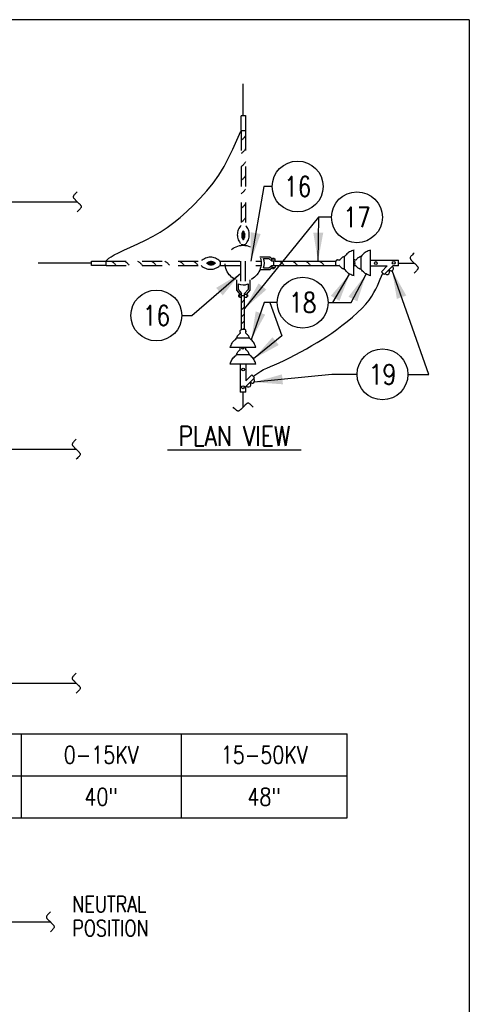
# Model space of a CAD drawing. Extents: x 0 to 7.1, y 0 to 9.85.
# Tile 6 of 6: x 4.29 to 7.1, y 3.69 to 9.85. Entities that reach past the tile are written whole.
import ezdxf
from ezdxf.enums import TextEntityAlignment as Align

# ---------------------------------------------------------------- set-up
doc = ezdxf.new("R2010")
doc.units = 0
doc.header["$MEASUREMENT"] = 0
doc.linetypes.add('HIDDEN2', pattern=[0.1875, 0.125, -0.0625])
doc.layers.get('0').update_dxf_attribs({"color": 2, "linetype": 'CONTINUOUS'})
doc.layers.add('E-DETL', color=2, linetype='CONTINUOUS')
doc.layers.add('E-DETL-TEXT', color=3, linetype='CONTINUOUS')
doc.styles.add('ROMANS', font='ROMANS.SHX', dxfattribs={"width": 0.8})
doc.styles.get("Standard").update_dxf_attribs({"font": 'ROMANS.SHX', "width": 0.8, "height": 0.125})

# ---------------------------------------------------------------- blocks, each defined once
blk = doc.blocks.new('BREAK')
blk.add_lwpolyline([(0, 0.0625), (-0.0055, 0.057), (-0.0103, 0.0521), (-0.0144, 0.0479), (-0.0177, 0.0441), (-0.0205, 0.0408), (-0.0225, 0.0378), (-0.0239, 0.0351), (-0.0247, 0.0326), (-0.0249, 0.0302), (-0.0246, 0.0279), (-0.0238, 0.0257), (-0.0226, 0.0236), (-0.0211, 0.0216), (-0.0194, 0.0196), (-0.0176, 0.0176), (-0.0156, 0.0156), (-0.0137, 0.0137), (-0.0117, 0.0117), (-0.0098, 0.0098), (-0.0078, 0.0078), (-0.0059, 0.0059), (-0.0039, 0.0039), (-0.002, 0.002), (0, 0), (0.002, -0.002), (0.0039, -0.0039), (0.0059, -0.0059), (0.0078, -0.0078), (0.0098, -0.0098), (0.0117, -0.0117), (0.0137, -0.0137), (0.0156, -0.0156), (0.0176, -0.0176), (0.0194, -0.0196), (0.0211, -0.0216), (0.0226, -0.0236), (0.0238, -0.0257), (0.0246, -0.0279), (0.0249, -0.0302), (0.0247, -0.0326), (0.0239, -0.0351), (0.0225, -0.0378), (0.0205, -0.0408), (0.0177, -0.0441), (0.0144, -0.0479), (0.0103, -0.0521), (0.0055, -0.057), (0, -0.0625)])

msp = doc.modelspace()

# ---------------------------------------------------------------- linework, layer by layer
at = {"layer": 'E-DETL'}
for p, q in [((7.1036, 9.8484), (0, 9.8484)), ((7.1036, 9.8484), (7.1036, 0)), ((5.6911, 9.2481), (5.6911, 9.4473)), ((5.6508, 9.0953), (5.6749, 9.1518)), ((5.626, 9.0391), (5.6508, 9.0953)), ((5.5994, 8.9838), (5.626, 9.0391)), ((5.5383, 8.8768), (5.5705, 8.9295)), ((5.5705, 8.9295), (5.5994, 8.9838)), ((5.5023, 8.826), (5.5383, 8.8768)), ((5.4632, 8.7774), (5.5023, 8.826)), ((5.4221, 8.7314), (5.4632, 8.7774)), ((4.173, 8.7096), (4.6528, 8.7096)), ((5.3381, 8.6485), (5.3801, 8.6883)), ((5.3801, 8.6883), (5.4221, 8.7314)), ((5.297, 8.6121), (5.3381, 8.6485)), ((5.2147, 8.5486), (5.2561, 8.579)), ((5.2561, 8.579), (5.297, 8.6121)), ((5.1272, 8.4944), (5.172, 8.5206)), ((5.172, 8.5206), (5.2147, 8.5486)), ((4.9866, 8.4257), (5.0323, 8.4467)), ((5.0323, 8.4467), (5.08, 8.4697)), ((5.08, 8.4697), (5.1272, 8.4944)), ((4.865, 8.3658), (4.8841, 8.3772)), ((4.8841, 8.3772), (4.9104, 8.3908)), ((4.9104, 8.3908), (4.9451, 8.407)), ((4.9451, 8.407), (4.9866, 8.4257)), ((4.7412, 8.3252), (4.4078, 8.3252)), ((4.8335, 8.3396), (4.8416, 8.3476)), ((4.8416, 8.3476), (4.8515, 8.3562)), ((4.8515, 8.3562), (4.865, 8.3658)), ((6.6609, 8.3266), (6.7589, 8.3266)), ((6.5553, 8.2438), (6.5627, 8.2628)), ((6.5299, 8.1849), (6.5392, 8.205)), ((6.5392, 8.205), (6.5475, 8.2246)), ((6.5475, 8.2246), (6.5553, 8.2438)), ((6.4935, 8.1192), (6.5075, 8.1421)), ((6.5075, 8.1421), (6.5195, 8.1639)), ((6.5195, 8.1639), (6.5299, 8.1849)), ((6.4331, 8.044), (6.4569, 8.0702)), ((6.4569, 8.0702), (6.4768, 8.0952)), ((6.4768, 8.0952), (6.4935, 8.1192)), ((6.3741, 7.989), (6.4052, 8.0167)), ((6.4052, 8.0167), (6.4331, 8.044)), ((6.3076, 7.935), (6.3412, 7.9615)), ((6.3412, 7.9615), (6.3741, 7.989)), ((6.2131, 7.8673), (6.2434, 7.8879)), ((6.2434, 7.8879), (6.2747, 7.9103)), ((6.2747, 7.9103), (6.3076, 7.935)), ((6.1203, 7.8101), (6.1524, 7.829)), ((6.1524, 7.829), (6.1831, 7.8479)), ((6.1831, 7.8479), (6.2131, 7.8673)), ((6.0147, 7.7517), (6.0506, 7.7709)), ((6.0506, 7.7709), (6.0861, 7.7906)), ((6.0861, 7.7906), (6.1203, 7.8101)), ((5.8862, 7.6902), (5.9146, 7.7027)), ((5.9146, 7.7027), (5.9458, 7.7171)), ((5.9458, 7.7171), (5.9794, 7.7336)), ((5.9794, 7.7336), (6.0147, 7.7517)), ((5.7748, 7.6342), (5.7872, 7.6426)), ((5.7872, 7.6426), (5.8014, 7.6512)), ((5.8014, 7.6512), (5.8181, 7.66)), ((5.8181, 7.66), (5.8379, 7.6693)), ((5.8379, 7.6693), (5.8606, 7.6792)), ((5.8606, 7.6792), (5.8862, 7.6902)), ((5.7532, 7.6177), (5.7637, 7.6259)), ((5.7637, 7.6259), (5.7748, 7.6342)), ((5.6898, 7.4252), (5.6898, 7.5193)), ((4.1668, 7.1615), (4.6466, 7.1615)), ((4.1668, 5.699), (4.6466, 5.699)), ((2.9076, 5.383), (6.3408, 5.383)), ((4.303, 5.383), (4.303, 4.8576)), ((5.303, 5.383), (5.303, 4.8576)), ((6.3408, 4.8576), (6.3408, 5.383)), ((2.9076, 5.1185), (6.3408, 5.1185)), ((2.9076, 4.8576), (6.3408, 4.8576)), ((3.3984, 4.2057), (4.485, 4.2057))]:
    msp.add_line(p, q, dxfattribs=at)
at = {"layer": 'E-DETL', "linetype": 'HIDDEN2'}
for p, q in [((5.677, 9.1557), (5.677, 9.2481)), ((5.7051, 9.2481), (5.677, 9.2481)), ((5.7051, 9.2483), (5.7051, 9.1557)), ((5.677, 9.1557), (5.677, 8.562)), ((5.677, 9.1557), (5.7051, 9.1557)), ((5.6978, 9.1136), (5.6954, 9.1105)), ((5.7, 9.1169), (5.6978, 9.1136)), ((5.7021, 9.1202), (5.7, 9.1169)), ((5.7041, 9.1236), (5.7021, 9.1202)), ((5.7051, 9.1558), (5.7051, 8.562)), ((5.6814, 9.097), (5.6783, 9.0945)), ((5.6844, 9.0995), (5.6814, 9.097)), ((5.6874, 9.102), (5.6844, 9.0995)), ((5.6903, 9.1047), (5.6874, 9.102)), ((5.693, 9.1075), (5.6903, 9.1047)), ((5.6954, 9.1105), (5.693, 9.1075)), ((5.6814, 9.0144), (5.6783, 9.012)), ((5.6844, 9.0169), (5.6814, 9.0144)), ((5.6874, 9.0195), (5.6844, 9.0169)), ((5.6903, 9.0221), (5.6874, 9.0195)), ((5.693, 9.025), (5.6903, 9.0221)), ((5.6954, 9.028), (5.693, 9.025)), ((5.6978, 9.0311), (5.6954, 9.028)), ((5.7, 9.0343), (5.6978, 9.0311)), ((5.7021, 9.0377), (5.7, 9.0343)), ((5.7041, 9.041), (5.7021, 9.0377)), ((5.6814, 8.9324), (5.6783, 8.93)), ((5.6844, 8.9349), (5.6814, 8.9324)), ((5.6874, 8.9375), (5.6844, 8.9349)), ((5.6903, 8.9401), (5.6874, 8.9375)), ((5.693, 8.943), (5.6903, 8.9401)), ((5.6954, 8.9459), (5.693, 8.943)), ((5.6978, 8.9491), (5.6954, 8.9459)), ((5.7, 8.9523), (5.6978, 8.9491)), ((5.7021, 8.9556), (5.7, 8.9523)), ((5.7041, 8.959), (5.7021, 8.9556)), ((5.7021, 8.8698), (5.7, 8.8665)), ((5.7041, 8.8732), (5.7021, 8.8698)), ((5.6814, 8.8466), (5.6783, 8.8441)), ((5.6844, 8.8491), (5.6814, 8.8466)), ((5.6874, 8.8517), (5.6844, 8.8491)), ((5.6903, 8.8543), (5.6874, 8.8517)), ((5.693, 8.8571), (5.6903, 8.8543)), ((5.6954, 8.8601), (5.693, 8.8571)), ((5.6978, 8.8633), (5.6954, 8.8601)), ((5.7, 8.8665), (5.6978, 8.8633)), ((5.6814, 8.7626), (5.6783, 8.7601)), ((5.6844, 8.765), (5.6814, 8.7626)), ((5.6874, 8.7676), (5.6844, 8.765)), ((5.6903, 8.7703), (5.6874, 8.7676)), ((5.693, 8.7731), (5.6903, 8.7703)), ((5.6954, 8.7761), (5.693, 8.7731)), ((5.6978, 8.7792), (5.6954, 8.7761)), ((5.7, 8.7825), (5.6978, 8.7792)), ((5.7021, 8.7858), (5.7, 8.7825)), ((5.7041, 8.7891), (5.7021, 8.7858)), ((5.6954, 8.6849), (5.693, 8.6819)), ((5.6978, 8.688), (5.6954, 8.6849)), ((5.7, 8.6913), (5.6978, 8.688)), ((5.7021, 8.6946), (5.7, 8.6913)), ((5.7041, 8.6979), (5.7021, 8.6946)), ((5.6814, 8.6713), (5.6783, 8.6689)), ((5.6844, 8.6738), (5.6814, 8.6713)), ((5.6874, 8.6764), (5.6844, 8.6738)), ((5.6903, 8.6791), (5.6874, 8.6764)), ((5.693, 8.6819), (5.6903, 8.6791)), ((5.6814, 8.5843), (5.6783, 8.5818)), ((5.6844, 8.5868), (5.6814, 8.5843)), ((5.6874, 8.5894), (5.6844, 8.5868)), ((5.6903, 8.592), (5.6874, 8.5894)), ((5.693, 8.5948), (5.6903, 8.592)), ((5.6954, 8.5978), (5.693, 8.5948)), ((5.6978, 8.601), (5.6954, 8.5978)), ((5.7, 8.6042), (5.6978, 8.601)), ((5.7021, 8.6075), (5.7, 8.6042)), ((5.7041, 8.6109), (5.7021, 8.6075)), ((5.681, 8.5033), (5.6982, 8.486)), ((5.6811, 8.5017), (5.6979, 8.4849)), ((5.6813, 8.5044), (5.6985, 8.4871)), ((5.6813, 8.5001), (5.6976, 8.4839)), ((5.6815, 8.4985), (5.6973, 8.4828)), ((5.6816, 8.5055), (5.6988, 8.4882)), ((5.6819, 8.5066), (5.6992, 8.4893)), ((5.6822, 8.5077), (5.6995, 8.4904)), ((5.6825, 8.5088), (5.6998, 8.4915)), ((5.6829, 8.5099), (5.7001, 8.4926)), ((5.6832, 8.511), (5.7004, 8.4937)), ((5.6835, 8.5121), (5.7007, 8.4948)), ((5.6838, 8.5132), (5.701, 8.4959)), ((5.6841, 8.5143), (5.7011, 8.4973)), ((5.6844, 8.5154), (5.701, 8.4989)), ((5.6848, 8.5165), (5.7008, 8.5005)), ((5.6851, 8.5176), (5.7006, 8.5021)), ((5.6854, 8.5187), (5.7004, 8.5037)), ((5.6859, 8.5196), (5.7002, 8.5053)), ((5.6865, 8.5204), (5.7, 8.5069)), ((5.6871, 8.5212), (5.6998, 8.5085)), ((5.6876, 8.5221), (5.6996, 8.5101)), ((5.6882, 8.5229), (5.6994, 8.5117)), ((5.6888, 8.5238), (5.6987, 8.5138)), ((5.6894, 8.5246), (5.6968, 8.5172)), ((5.6899, 8.5254), (5.6949, 8.5205)), ((5.6905, 8.5263), (5.693, 8.5238)), ((5.6817, 8.4969), (5.6969, 8.4817)), ((5.6819, 8.4953), (5.6966, 8.4806)), ((5.6821, 8.4937), (5.696, 8.4798)), ((5.6823, 8.4921), (5.6954, 8.4789)), ((5.6825, 8.4905), (5.6948, 8.4781)), ((5.6827, 8.4889), (5.6943, 8.4773)), ((5.6829, 8.4873), (5.6937, 8.4764)), ((5.6843, 8.4844), (5.6931, 8.4756)), ((5.6862, 8.4811), (5.6926, 8.4747)), ((5.6881, 8.4778), (5.692, 8.4739)), ((5.69, 8.4745), (5.6914, 8.4731)), ((4.7412, 8.3111), (4.7412, 8.3392)), ((4.7412, 8.3392), (4.8336, 8.3392)), ((4.8336, 8.3392), (5.4275, 8.3392)), ((4.8337, 8.3111), (4.8337, 8.3392)), ((4.8659, 8.3382), (4.8692, 8.3362)), ((4.8692, 8.3362), (4.8726, 8.334)), ((4.8726, 8.334), (4.8758, 8.3319)), ((4.8758, 8.3319), (4.8789, 8.3295)), ((4.8789, 8.3295), (4.8819, 8.327)), ((4.8819, 8.327), (4.8847, 8.3244)), ((4.8847, 8.3244), (4.8874, 8.3215)), ((4.8874, 8.3215), (4.89, 8.3185)), ((4.89, 8.3185), (4.8925, 8.3155)), ((4.8925, 8.3155), (4.8949, 8.3124)), ((4.9484, 8.3382), (4.9518, 8.3362)), ((4.9518, 8.3362), (4.9551, 8.334)), ((4.9551, 8.334), (4.9583, 8.3319)), ((4.9583, 8.3319), (4.9615, 8.3295)), ((4.9615, 8.3295), (4.9645, 8.327)), ((4.9645, 8.327), (4.9673, 8.3244)), ((4.9673, 8.3244), (4.97, 8.3215)), ((4.97, 8.3215), (4.9725, 8.3185)), ((4.9725, 8.3185), (4.975, 8.3155)), ((4.975, 8.3155), (4.9775, 8.3124)), ((5.0304, 8.3382), (5.0338, 8.3362)), ((5.0338, 8.3362), (5.0371, 8.334)), ((5.0371, 8.334), (5.0404, 8.3319)), ((5.0404, 8.3319), (5.0435, 8.3295)), ((5.0435, 8.3295), (5.0465, 8.327)), ((5.0465, 8.327), (5.0493, 8.3244)), ((5.0493, 8.3244), (5.052, 8.3215)), ((5.052, 8.3215), (5.0545, 8.3185)), ((5.0545, 8.3185), (5.057, 8.3155)), ((5.057, 8.3155), (5.0595, 8.3124)), ((5.1162, 8.3382), (5.1196, 8.3362)), ((5.1196, 8.3362), (5.1229, 8.334)), ((5.1229, 8.334), (5.1262, 8.3319)), ((5.1262, 8.3319), (5.1293, 8.3295)), ((5.1293, 8.3295), (5.1323, 8.327)), ((5.1323, 8.327), (5.1351, 8.3244)), ((5.1351, 8.3244), (5.1378, 8.3215)), ((5.1378, 8.3215), (5.1403, 8.3185)), ((5.1403, 8.3185), (5.1428, 8.3155)), ((5.1428, 8.3155), (5.1453, 8.3124)), ((5.2003, 8.3382), (5.2036, 8.3362)), ((5.2036, 8.3362), (5.207, 8.334)), ((5.207, 8.334), (5.2102, 8.3319)), ((5.2102, 8.3319), (5.2133, 8.3295)), ((5.2133, 8.3295), (5.2163, 8.327)), ((5.2163, 8.327), (5.2192, 8.3244)), ((5.2192, 8.3244), (5.2218, 8.3215)), ((5.2218, 8.3215), (5.2244, 8.3185)), ((5.2244, 8.3185), (5.2269, 8.3155)), ((5.2269, 8.3155), (5.2293, 8.3124)), ((5.2915, 8.3382), (5.2949, 8.3362)), ((5.2949, 8.3362), (5.2982, 8.334)), ((5.2982, 8.334), (5.3014, 8.3319)), ((5.3014, 8.3319), (5.3046, 8.3295)), ((5.3046, 8.3295), (5.3075, 8.327)), ((5.3075, 8.327), (5.3104, 8.3244)), ((5.3104, 8.3244), (5.313, 8.3215)), ((5.313, 8.3215), (5.3156, 8.3185)), ((5.3156, 8.3185), (5.3181, 8.3155)), ((5.3181, 8.3155), (5.3205, 8.3124)), ((5.3785, 8.3382), (5.3819, 8.3362)), ((5.3819, 8.3362), (5.3852, 8.334)), ((5.3852, 8.334), (5.3885, 8.3319)), ((5.3885, 8.3319), (5.3916, 8.3295)), ((5.3916, 8.3295), (5.3946, 8.327)), ((5.3946, 8.327), (5.3974, 8.3244)), ((5.3974, 8.3244), (5.4001, 8.3215)), ((5.4001, 8.3215), (5.4026, 8.3185)), ((5.4026, 8.3185), (5.4051, 8.3155)), ((5.4051, 8.3155), (5.4076, 8.3124)), ((5.4632, 8.3246), (5.4656, 8.3271)), ((5.464, 8.324), (5.469, 8.329)), ((5.4648, 8.3234), (5.4723, 8.3309)), ((5.4657, 8.3229), (5.4756, 8.3328)), ((5.4665, 8.3223), (5.4777, 8.3335)), ((5.4674, 8.3217), (5.4793, 8.3337)), ((5.4682, 8.3211), (5.4809, 8.3339)), ((5.469, 8.3206), (5.4825, 8.3341)), ((5.4699, 8.32), (5.4841, 8.3343)), ((5.4708, 8.3195), (5.4857, 8.3345)), ((5.4719, 8.3192), (5.4874, 8.3346)), ((5.473, 8.3188), (5.489, 8.3348)), ((5.4741, 8.3185), (5.4906, 8.335)), ((5.4752, 8.3182), (5.4922, 8.3352)), ((5.4763, 8.3179), (5.4935, 8.3351)), ((5.4774, 8.3176), (5.4946, 8.3348)), ((5.4785, 8.3173), (5.4957, 8.3345)), ((5.4796, 8.317), (5.4968, 8.3342)), ((5.4807, 8.3166), (5.4979, 8.3339)), ((5.4818, 8.3163), (5.499, 8.3336)), ((5.4829, 8.316), (5.5001, 8.3332)), ((5.484, 8.3157), (5.5012, 8.3329)), ((5.4851, 8.3154), (5.5023, 8.3326)), ((5.4862, 8.3151), (5.5034, 8.3323)), ((5.4877, 8.3152), (5.5045, 8.332)), ((5.4893, 8.3154), (5.5056, 8.3317)), ((5.4909, 8.3156), (5.5067, 8.3313)), ((5.4925, 8.3158), (5.5078, 8.331)), ((5.4941, 8.316), (5.5088, 8.3307)), ((5.4957, 8.3162), (5.5097, 8.3301)), ((5.4973, 8.3164), (5.5105, 8.3295)), ((5.499, 8.3165), (5.5113, 8.3289)), ((5.5006, 8.3167), (5.5122, 8.3284)), ((5.5022, 8.3169), (5.513, 8.3278)), ((5.505, 8.3184), (5.5139, 8.3272)), ((5.5083, 8.3203), (5.5147, 8.3266)), ((5.5117, 8.3222), (5.5155, 8.3261)), ((5.515, 8.3241), (5.5164, 8.3255)), ((4.8337, 8.3111), (4.7412, 8.3111)), ((4.8337, 8.3111), (5.4275, 8.3111))]:
    msp.add_line(p, q, dxfattribs=at)
at = {"layer": 'E-DETL', "color": 4, "linetype": 'HIDDEN2'}
for p, q in [((5.6758, 8.2135), (5.6758, 8.4368)), ((5.7039, 8.2135), (5.7039, 8.4368)), ((5.5444, 8.3392), (5.8016, 8.3392)), ((5.5444, 8.3111), (5.8014, 8.3111))]:
    msp.add_line(p, q, dxfattribs=at)
at = {"layer": 'E-DETL', "color": 4}
for p, q in [((6.3338, 8.378), (6.3291, 8.3727)), ((6.3387, 8.3831), (6.3338, 8.378)), ((6.3439, 8.3878), (6.3387, 8.3831)), ((6.3496, 8.3921), (6.3439, 8.3878)), ((6.3557, 8.3959), (6.3496, 8.3921)), ((6.3622, 8.3992), (6.3557, 8.3959)), ((6.3689, 8.4022), (6.3622, 8.3992)), ((6.3759, 8.4049), (6.3689, 8.4022)), ((6.383, 8.4076), (6.3759, 8.4049)), ((6.3822, 8.2466), (6.3822, 8.4065)), ((6.4367, 8.3784), (6.432, 8.3731)), ((6.4416, 8.3835), (6.4367, 8.3784)), ((6.4469, 8.3882), (6.4416, 8.3835)), ((6.4525, 8.3925), (6.4469, 8.3882)), ((6.4586, 8.3963), (6.4525, 8.3925)), ((6.4651, 8.3996), (6.4586, 8.3963)), ((6.4718, 8.4026), (6.4651, 8.3996)), ((6.4788, 8.4054), (6.4718, 8.4026)), ((6.4859, 8.408), (6.4788, 8.4054)), ((6.4859, 8.2466), (6.4859, 8.4065)), ((5.7952, 8.3646), (5.8568, 8.3646)), ((5.8164, 8.3546), (5.8516, 8.3546)), ((5.8516, 8.3546), (5.8699, 8.3392)), ((5.8568, 8.3646), (5.8713, 8.3524)), ((5.8695, 8.3392), (5.8695, 8.3524)), ((5.8695, 8.3524), (5.8894, 8.3524)), ((5.8897, 8.3392), (5.8699, 8.3392)), ((5.8744, 8.3524), (5.8744, 8.3578)), ((5.8744, 8.3578), (5.8848, 8.3578)), ((5.8797, 8.3392), (5.8797, 8.3111)), ((5.8848, 8.3524), (5.8848, 8.3578)), ((5.8894, 8.3398), (5.8894, 8.3524)), ((5.8897, 8.3392), (6.2711, 8.3392)), ((5.916, 8.3382), (5.9193, 8.3362)), ((5.9193, 8.3362), (5.9226, 8.334)), ((5.9226, 8.334), (5.9259, 8.3319)), ((5.9259, 8.3319), (5.929, 8.3295)), ((5.929, 8.3295), (5.932, 8.327)), ((5.932, 8.327), (5.9348, 8.3244)), ((5.9348, 8.3244), (5.9375, 8.3215)), ((5.9375, 8.3215), (5.9401, 8.3185)), ((5.9401, 8.3185), (5.9426, 8.3155)), ((5.9426, 8.3155), (5.945, 8.3124)), ((5.9985, 8.3382), (6.0019, 8.3362)), ((6.0019, 8.3362), (6.0052, 8.334)), ((6.0052, 8.334), (6.0084, 8.3319)), ((6.0084, 8.3319), (6.0116, 8.3295)), ((6.0116, 8.3295), (6.0146, 8.327)), ((6.0146, 8.327), (6.0174, 8.3244)), ((6.0174, 8.3244), (6.0201, 8.3215)), ((6.0201, 8.3215), (6.0226, 8.3185)), ((6.0226, 8.3185), (6.0251, 8.3155)), ((6.0251, 8.3155), (6.0276, 8.3124)), ((6.0805, 8.3382), (6.0839, 8.3362)), ((6.0839, 8.3362), (6.0872, 8.334)), ((6.0872, 8.334), (6.0904, 8.3319)), ((6.0904, 8.3319), (6.0936, 8.3295)), ((6.0936, 8.3295), (6.0966, 8.327)), ((6.0966, 8.327), (6.0994, 8.3244)), ((6.0994, 8.3244), (6.1021, 8.3215)), ((6.1021, 8.3215), (6.1046, 8.3185)), ((6.1046, 8.3185), (6.1071, 8.3155)), ((6.1071, 8.3155), (6.1096, 8.3124)), ((6.1663, 8.3382), (6.1697, 8.3362)), ((6.1697, 8.3362), (6.173, 8.334)), ((6.173, 8.334), (6.1763, 8.3319)), ((6.1763, 8.3319), (6.1794, 8.3295)), ((6.1794, 8.3295), (6.1824, 8.327)), ((6.1824, 8.327), (6.1852, 8.3244)), ((6.1852, 8.3244), (6.1879, 8.3215)), ((6.1879, 8.3215), (6.1904, 8.3185)), ((6.1904, 8.3185), (6.1929, 8.3155)), ((6.1929, 8.3155), (6.1954, 8.3124)), ((6.2699, 8.3379), (6.2698, 8.3373)), ((6.2698, 8.3373), (6.2698, 8.3369)), ((6.2698, 8.3369), (6.2699, 8.3365)), ((6.2698, 8.3164), (6.2699, 8.3168)), ((6.2698, 8.316), (6.2698, 8.3164)), ((6.2699, 8.3154), (6.2698, 8.316)), ((6.2701, 8.3387), (6.2699, 8.3379)), ((6.2699, 8.3365), (6.27, 8.3362)), ((6.2699, 8.3168), (6.27, 8.3171)), ((6.2701, 8.3146), (6.2699, 8.3154)), ((6.27, 8.3171), (6.27, 8.3362)), ((6.2704, 8.3397), (6.2701, 8.3387)), ((6.2704, 8.3136), (6.2701, 8.3146)), ((6.271, 8.3408), (6.2704, 8.3397)), ((6.271, 8.3125), (6.2704, 8.3136)), ((6.2717, 8.3418), (6.271, 8.3408)), ((6.2726, 8.3429), (6.2717, 8.3418)), ((6.2737, 8.3437), (6.2726, 8.3429)), ((6.275, 8.3442), (6.2737, 8.3437)), ((6.2765, 8.3445), (6.275, 8.3442)), ((6.278, 8.3447), (6.2765, 8.3445)), ((6.2797, 8.3447), (6.278, 8.3447)), ((6.2805, 8.3456), (6.2797, 8.3456)), ((6.2814, 8.3447), (6.2797, 8.3447)), ((6.2814, 8.3456), (6.2805, 8.3456)), ((6.2823, 8.3455), (6.2814, 8.3456)), ((6.2834, 8.3454), (6.2823, 8.3455)), ((6.2846, 8.3452), (6.2834, 8.3454)), ((6.2859, 8.3449), (6.2846, 8.3452)), ((6.2873, 8.3446), (6.2859, 8.3449)), ((6.2887, 8.3442), (6.2873, 8.3446)), ((6.2899, 8.3439), (6.2887, 8.3442)), ((6.2908, 8.3436), (6.2899, 8.3439)), ((6.2914, 8.3434), (6.2908, 8.3436)), ((6.2918, 8.3433), (6.2914, 8.3434)), ((6.2921, 8.3436), (6.2918, 8.3433)), ((6.2925, 8.3442), (6.2921, 8.3436)), ((6.2933, 8.3453), (6.2925, 8.3442)), ((6.2945, 8.3469), (6.2933, 8.3453)), ((6.296, 8.3489), (6.2945, 8.3469)), ((6.2979, 8.3511), (6.296, 8.3489)), ((6.3, 8.3534), (6.2979, 8.3511)), ((6.3023, 8.3557), (6.3, 8.3534)), ((6.3046, 8.3577), (6.3023, 8.3557)), ((6.3071, 8.3594), (6.3046, 8.3577)), ((6.3095, 8.3609), (6.3071, 8.3594)), ((6.3118, 8.3623), (6.3095, 8.3609)), ((6.3141, 8.3634), (6.3118, 8.3623)), ((6.3163, 8.3644), (6.3141, 8.3634)), ((6.3184, 8.3652), (6.3163, 8.3644)), ((6.3205, 8.366), (6.3184, 8.3652)), ((6.3225, 8.3667), (6.3205, 8.366)), ((6.3244, 8.3673), (6.3225, 8.3667)), ((6.3291, 8.3727), (6.3244, 8.3673)), ((6.3244, 8.2865), (6.3244, 8.3668)), ((6.3834, 8.346), (6.3826, 8.3461)), ((6.3843, 8.346), (6.3834, 8.346)), ((6.3853, 8.3459), (6.3843, 8.346)), ((6.3863, 8.3458), (6.3853, 8.3459)), ((6.3875, 8.3456), (6.3863, 8.3458)), ((6.3888, 8.3453), (6.3875, 8.3456)), ((6.3902, 8.345), (6.3888, 8.3453)), ((6.3916, 8.3446), (6.3902, 8.345)), ((6.3928, 8.3443), (6.3916, 8.3446)), ((6.3937, 8.344), (6.3928, 8.3443)), ((6.3943, 8.3438), (6.3937, 8.344)), ((6.3947, 8.3437), (6.3943, 8.3438)), ((6.395, 8.344), (6.3947, 8.3437)), ((6.3954, 8.3446), (6.395, 8.344)), ((6.3962, 8.3457), (6.3954, 8.3446)), ((6.3974, 8.3473), (6.3962, 8.3457)), ((6.3989, 8.3493), (6.3974, 8.3473)), ((6.4008, 8.3515), (6.3989, 8.3493)), ((6.4029, 8.3539), (6.4008, 8.3515)), ((6.4052, 8.3561), (6.4029, 8.3539)), ((6.4076, 8.3581), (6.4052, 8.3561)), ((6.41, 8.3598), (6.4076, 8.3581)), ((6.4124, 8.3613), (6.41, 8.3598)), ((6.4147, 8.3627), (6.4124, 8.3613)), ((6.417, 8.3638), (6.4147, 8.3627)), ((6.4192, 8.3648), (6.417, 8.3638)), ((6.4213, 8.3656), (6.4192, 8.3648)), ((6.4234, 8.3664), (6.4213, 8.3656)), ((6.4254, 8.3671), (6.4234, 8.3664)), ((6.4273, 8.3677), (6.4254, 8.3671)), ((6.432, 8.3731), (6.4273, 8.3677)), ((6.4273, 8.2869), (6.4273, 8.3672)), ((6.4859, 8.3441), (6.6609, 8.3441)), ((6.6609, 8.3091), (6.6609, 8.3441)), ((5.7952, 8.2858), (5.8568, 8.2858)), ((5.8178, 8.2958), (5.8516, 8.2958)), ((5.8516, 8.2958), (5.8699, 8.3111)), ((5.8568, 8.2858), (5.8713, 8.2979)), ((5.8695, 8.3111), (5.8695, 8.2979)), ((5.8695, 8.3111), (5.8894, 8.3111)), ((5.8695, 8.2979), (5.8894, 8.2979)), ((5.8744, 8.2979), (5.8744, 8.2925)), ((5.8744, 8.2925), (5.8848, 8.2925)), ((5.8848, 8.2979), (5.8848, 8.2925)), ((5.8894, 8.3105), (5.8894, 8.2979)), ((5.8899, 8.3111), (6.2712, 8.3111)), ((6.2717, 8.3114), (6.271, 8.3125)), ((6.2726, 8.3104), (6.2717, 8.3114)), ((6.2737, 8.3096), (6.2726, 8.3104)), ((6.275, 8.309), (6.2737, 8.3096)), ((6.2765, 8.3087), (6.275, 8.309)), ((6.278, 8.3086), (6.2765, 8.3087)), ((6.2797, 8.3086), (6.278, 8.3086)), ((6.2814, 8.3086), (6.2797, 8.3086)), ((6.2805, 8.3082), (6.2797, 8.3082)), ((6.2814, 8.3082), (6.2805, 8.3082)), ((6.2823, 8.3083), (6.2814, 8.3082)), ((6.2834, 8.3084), (6.2823, 8.3083)), ((6.2846, 8.3086), (6.2834, 8.3084)), ((6.2859, 8.3089), (6.2846, 8.3086)), ((6.2873, 8.3093), (6.2859, 8.3089)), ((6.2887, 8.3096), (6.2873, 8.3093)), ((6.2899, 8.31), (6.2887, 8.3096)), ((6.2908, 8.3103), (6.2899, 8.31)), ((6.2914, 8.3105), (6.2908, 8.3103)), ((6.2918, 8.3105), (6.2914, 8.3105)), ((6.2921, 8.3102), (6.2918, 8.3105)), ((6.2925, 8.3096), (6.2921, 8.3102)), ((6.2933, 8.3085), (6.2925, 8.3096)), ((6.2945, 8.3069), (6.2933, 8.3085)), ((6.296, 8.3049), (6.2945, 8.3069)), ((6.2979, 8.3027), (6.296, 8.3049)), ((6.3, 8.3004), (6.2979, 8.3027)), ((6.3023, 8.2982), (6.3, 8.3004)), ((6.3046, 8.2962), (6.3023, 8.2982)), ((6.3071, 8.2944), (6.3046, 8.2962)), ((6.3095, 8.2929), (6.3071, 8.2944)), ((6.3118, 8.2916), (6.3095, 8.2929)), ((6.3141, 8.2904), (6.3118, 8.2916)), ((6.3163, 8.2894), (6.3141, 8.2904)), ((6.3184, 8.2886), (6.3163, 8.2894)), ((6.3205, 8.2878), (6.3184, 8.2886)), ((6.3225, 8.2872), (6.3205, 8.2878)), ((6.3244, 8.2865), (6.3225, 8.2872)), ((6.3291, 8.2811), (6.3244, 8.2865)), ((6.3338, 8.2758), (6.3291, 8.2811)), ((6.3387, 8.2707), (6.3338, 8.2758)), ((6.3439, 8.266), (6.3387, 8.2707)), ((6.3496, 8.2617), (6.3439, 8.266)), ((6.3557, 8.2579), (6.3496, 8.2617)), ((6.3622, 8.2546), (6.3557, 8.2579)), ((6.3689, 8.2516), (6.3622, 8.2546)), ((6.3759, 8.2489), (6.3689, 8.2516)), ((6.3834, 8.3086), (6.3826, 8.3086)), ((6.3843, 8.3087), (6.3834, 8.3086)), ((6.3853, 8.3087), (6.3843, 8.3087)), ((6.3863, 8.3089), (6.3853, 8.3087)), ((6.3875, 8.3091), (6.3863, 8.3089)), ((6.3888, 8.3093), (6.3875, 8.3091)), ((6.3902, 8.3097), (6.3888, 8.3093)), ((6.3916, 8.31), (6.3902, 8.3097)), ((6.3928, 8.3104), (6.3916, 8.31)), ((6.3937, 8.3107), (6.3928, 8.3104)), ((6.3943, 8.3109), (6.3937, 8.3107)), ((6.3947, 8.3109), (6.3943, 8.3109)), ((6.395, 8.3107), (6.3947, 8.3109)), ((6.3954, 8.31), (6.395, 8.3107)), ((6.3962, 8.309), (6.3954, 8.31)), ((6.3974, 8.3073), (6.3962, 8.309)), ((6.3989, 8.3053), (6.3974, 8.3073)), ((6.4008, 8.3031), (6.3989, 8.3053)), ((6.4029, 8.3008), (6.4008, 8.3031)), ((6.4052, 8.2986), (6.4029, 8.3008)), ((6.4076, 8.2966), (6.4052, 8.2986)), ((6.41, 8.2948), (6.4076, 8.2966)), ((6.4124, 8.2933), (6.41, 8.2948)), ((6.4147, 8.292), (6.4124, 8.2933)), ((6.417, 8.2908), (6.4147, 8.292)), ((6.4192, 8.2899), (6.417, 8.2908)), ((6.4213, 8.289), (6.4192, 8.2899)), ((6.4234, 8.2883), (6.4213, 8.289)), ((6.4254, 8.2876), (6.4234, 8.2883)), ((6.4273, 8.2869), (6.4254, 8.2876)), ((6.432, 8.2815), (6.4273, 8.2869)), ((6.4367, 8.2762), (6.432, 8.2815)), ((6.4416, 8.2712), (6.4367, 8.2762)), ((6.4469, 8.2664), (6.4416, 8.2712)), ((6.4525, 8.2621), (6.4469, 8.2664)), ((6.4586, 8.2584), (6.4525, 8.2621)), ((6.4651, 8.255), (6.4586, 8.2584)), ((6.4718, 8.2521), (6.4651, 8.255)), ((6.4788, 8.2493), (6.4718, 8.2521)), ((6.4859, 8.3091), (6.5909, 8.3091)), ((6.5909, 8.3091), (6.5538, 8.272)), ((6.5538, 8.272), (6.5713, 8.2545)), ((6.6259, 8.3091), (6.5713, 8.2545)), ((6.6609, 8.3091), (6.6259, 8.3091)), ((5.6484, 8.2206), (5.6484, 8.1566)), ((5.6595, 8.197), (5.6595, 8.1618)), ((5.7213, 8.197), (5.7213, 8.1618)), ((5.7313, 8.2206), (5.7313, 8.1566)), ((6.383, 8.2462), (6.3759, 8.2489)), ((6.4859, 8.2466), (6.4788, 8.2493)), ((5.6484, 8.1566), (5.6685, 8.1326)), ((5.6595, 8.1618), (5.6803, 8.137)), ((5.6675, 8.1326), (5.6675, 8.1127)), ((5.6675, 8.1326), (5.6807, 8.1326)), ((5.6803, 7.9112), (5.6803, 8.137)), ((5.7213, 8.1618), (5.6994, 8.1357)), ((5.6994, 7.9112), (5.6994, 8.1357)), ((5.6994, 8.1326), (5.7126, 8.1326)), ((5.7313, 8.1566), (5.7111, 8.1326)), ((5.7126, 8.1326), (5.7126, 8.1127)), ((5.6617, 8.1276), (5.6675, 8.1276)), ((5.6617, 8.1276), (5.6617, 8.1173)), ((5.6617, 8.1173), (5.6675, 8.1173)), ((5.6675, 8.1127), (5.6804, 8.1127)), ((5.6803, 8.1225), (5.6994, 8.1225)), ((5.6803, 8.0783), (5.6994, 8.0975)), ((5.7, 8.1127), (5.7126, 8.1127)), ((5.7126, 8.1276), (5.718, 8.1276)), ((5.7126, 8.1173), (5.718, 8.1173)), ((5.718, 8.1276), (5.718, 8.1173)), ((5.6803, 8.0341), (5.6994, 8.0533)), ((5.6803, 7.9899), (5.6994, 8.0091)), ((5.6803, 7.9457), (5.6994, 7.9649)), ((5.663, 7.8803), (5.6653, 7.8824)), ((5.6653, 7.8824), (5.6675, 7.8842)), ((5.6675, 7.8842), (5.6695, 7.8858)), ((5.6695, 7.8858), (5.6711, 7.887)), ((5.6708, 7.8997), (5.6708, 7.9006)), ((5.6708, 7.8989), (5.6708, 7.8997)), ((5.6709, 7.8979), (5.6708, 7.8989)), ((5.671, 7.8969), (5.6709, 7.8979)), ((5.6712, 7.8957), (5.671, 7.8969)), ((5.6711, 7.887), (5.6722, 7.8877)), ((5.6715, 7.8943), (5.6712, 7.8957)), ((5.6719, 7.8929), (5.6715, 7.8943)), ((5.6717, 7.9022), (5.6719, 7.9038)), ((5.6717, 7.9006), (5.6717, 7.9022)), ((5.6718, 7.8989), (5.6717, 7.9006)), ((5.6719, 7.9038), (5.6722, 7.9053)), ((5.6722, 7.8916), (5.6719, 7.8929)), ((5.6722, 7.9053), (5.6727, 7.9066)), ((5.6726, 7.8904), (5.6722, 7.8916)), ((5.6722, 7.8877), (5.6728, 7.8882)), ((5.6729, 7.8894), (5.6726, 7.8904)), ((5.6727, 7.9066), (5.6736, 7.9077)), ((5.6728, 7.8882), (5.6731, 7.8885)), ((5.6731, 7.8888), (5.6729, 7.8894)), ((5.6731, 7.8885), (5.6731, 7.8888)), ((5.6736, 7.9077), (5.6746, 7.9086)), ((5.6746, 7.9086), (5.6757, 7.9093)), ((5.6757, 7.9093), (5.6768, 7.9098)), ((5.6768, 7.9098), (5.6777, 7.9102)), ((5.6777, 7.9102), (5.6785, 7.9104)), ((5.6785, 7.9104), (5.6791, 7.9105)), ((5.6791, 7.9105), (5.6796, 7.9105)), ((5.6796, 7.9105), (5.6799, 7.9104)), ((5.6799, 7.9104), (5.6803, 7.9102)), ((5.6993, 7.9102), (5.6803, 7.9102)), ((5.689, 7.9102), (5.6994, 7.9207)), ((5.6996, 7.9104), (5.6993, 7.9102)), ((5.7, 7.9105), (5.6996, 7.9104)), ((5.7005, 7.9105), (5.7, 7.9105)), ((5.7011, 7.9104), (5.7005, 7.9105)), ((5.7018, 7.9102), (5.7011, 7.9104)), ((5.7028, 7.9098), (5.7018, 7.9102)), ((5.7039, 7.9093), (5.7028, 7.9098)), ((5.705, 7.9086), (5.7039, 7.9093)), ((5.706, 7.9077), (5.705, 7.9086)), ((5.7059, 7.8885), (5.706, 7.8888)), ((5.7062, 7.8882), (5.7059, 7.8885)), ((5.7068, 7.9066), (5.706, 7.9077)), ((5.706, 7.8888), (5.7062, 7.8894)), ((5.7062, 7.8894), (5.7065, 7.8904)), ((5.7068, 7.8877), (5.7062, 7.8882)), ((5.7065, 7.8904), (5.7068, 7.8916)), ((5.7074, 7.9053), (5.7068, 7.9066)), ((5.7068, 7.8916), (5.7072, 7.8929)), ((5.7079, 7.887), (5.7068, 7.8877)), ((5.7072, 7.8929), (5.7075, 7.8943)), ((5.7077, 7.9038), (5.7074, 7.9053)), ((5.7075, 7.8943), (5.7078, 7.8957)), ((5.7078, 7.9022), (5.7077, 7.9038)), ((5.7078, 7.9006), (5.7078, 7.9022)), ((5.7078, 7.8989), (5.7078, 7.9006)), ((5.7078, 7.8957), (5.708, 7.8969)), ((5.7095, 7.8858), (5.7079, 7.887)), ((5.708, 7.8969), (5.7081, 7.8979)), ((5.7081, 7.8979), (5.7082, 7.8989)), ((5.7082, 7.8997), (5.7082, 7.9006)), ((5.7082, 7.8989), (5.7082, 7.8997)), ((5.7115, 7.8842), (5.7095, 7.8858)), ((5.7137, 7.8824), (5.7115, 7.8842)), ((5.716, 7.8803), (5.7137, 7.8824)), ((5.6172, 7.8181), (5.6205, 7.8246)), ((5.6205, 7.8246), (5.6243, 7.8307)), ((5.6243, 7.8307), (5.6286, 7.8363)), ((5.6286, 7.8363), (5.6333, 7.8415)), ((5.6333, 7.8415), (5.6384, 7.8465)), ((5.6384, 7.8465), (5.6437, 7.8512)), ((5.6437, 7.8512), (5.6491, 7.8558)), ((5.6491, 7.8558), (5.6498, 7.8578)), ((5.7299, 7.8558), (5.6496, 7.8558)), ((5.6498, 7.8578), (5.6504, 7.8598)), ((5.6504, 7.8598), (5.6512, 7.8618)), ((5.6512, 7.8618), (5.652, 7.8639)), ((5.652, 7.8639), (5.653, 7.8661)), ((5.653, 7.8661), (5.6542, 7.8684)), ((5.6542, 7.8684), (5.6555, 7.8708)), ((5.6555, 7.8708), (5.657, 7.8732)), ((5.657, 7.8732), (5.6588, 7.8756)), ((5.6588, 7.8756), (5.6608, 7.878)), ((5.6608, 7.878), (5.663, 7.8803)), ((5.7183, 7.878), (5.716, 7.8803)), ((5.7203, 7.8756), (5.7183, 7.878)), ((5.722, 7.8732), (5.7203, 7.8756)), ((5.7235, 7.8708), (5.722, 7.8732)), ((5.7249, 7.8684), (5.7235, 7.8708)), ((5.726, 7.8661), (5.7249, 7.8684)), ((5.727, 7.8639), (5.726, 7.8661)), ((5.7278, 7.8618), (5.727, 7.8639)), ((5.7286, 7.8598), (5.7278, 7.8618)), ((5.7293, 7.8578), (5.7286, 7.8598)), ((5.7299, 7.8558), (5.7293, 7.8578)), ((5.7353, 7.8512), (5.7299, 7.8558)), ((5.7406, 7.8465), (5.7353, 7.8512)), ((5.7457, 7.8415), (5.7406, 7.8465)), ((5.7504, 7.8363), (5.7457, 7.8415)), ((5.7547, 7.8307), (5.7504, 7.8363)), ((5.7585, 7.8246), (5.7547, 7.8307)), ((5.7618, 7.8181), (5.7585, 7.8246)), ((5.6088, 7.7973), (5.6115, 7.8043)), ((5.7698, 7.7981), (5.6099, 7.7981)), ((5.6115, 7.8043), (5.6142, 7.8113)), ((5.6142, 7.8113), (5.6172, 7.8181)), ((5.65, 7.7569), (5.6508, 7.7589)), ((5.6508, 7.7589), (5.6516, 7.761)), ((5.6516, 7.761), (5.6526, 7.7632)), ((5.6526, 7.7632), (5.6538, 7.7655)), ((5.6538, 7.7655), (5.6551, 7.7679)), ((5.6551, 7.7679), (5.6566, 7.7703)), ((5.6566, 7.7703), (5.6584, 7.7727)), ((5.6584, 7.7727), (5.6603, 7.7751)), ((5.6603, 7.7751), (5.6626, 7.7773)), ((5.6626, 7.7773), (5.6649, 7.7795)), ((5.6649, 7.7795), (5.6671, 7.7813)), ((5.6671, 7.7813), (5.6691, 7.7829)), ((5.6691, 7.7829), (5.6707, 7.7841)), ((5.6704, 7.7968), (5.6704, 7.7976)), ((5.6704, 7.796), (5.6704, 7.7968)), ((5.6705, 7.795), (5.6704, 7.796)), ((5.6706, 7.794), (5.6705, 7.795)), ((5.6708, 7.7928), (5.6706, 7.794)), ((5.6707, 7.7841), (5.6718, 7.7848)), ((5.6711, 7.7914), (5.6708, 7.7928)), ((5.6714, 7.79), (5.6711, 7.7914)), ((5.6718, 7.7887), (5.6714, 7.79)), ((5.6721, 7.7874), (5.6718, 7.7887)), ((5.6718, 7.7848), (5.6724, 7.7853)), ((5.6724, 7.7865), (5.6721, 7.7874)), ((5.6726, 7.7859), (5.6724, 7.7865)), ((5.6724, 7.7853), (5.6727, 7.7856)), ((5.6727, 7.7856), (5.6726, 7.7859)), ((5.7055, 7.7859), (5.7058, 7.7865)), ((5.7055, 7.7856), (5.7055, 7.7859)), ((5.7058, 7.7853), (5.7055, 7.7856)), ((5.7058, 7.7865), (5.706, 7.7874)), ((5.7064, 7.7848), (5.7058, 7.7853)), ((5.706, 7.7874), (5.7064, 7.7887)), ((5.7064, 7.7887), (5.7067, 7.79)), ((5.7075, 7.7841), (5.7064, 7.7848)), ((5.7067, 7.79), (5.7071, 7.7914)), ((5.7071, 7.7914), (5.7074, 7.7928)), ((5.7074, 7.7928), (5.7076, 7.794)), ((5.7091, 7.7829), (5.7075, 7.7841)), ((5.7076, 7.794), (5.7077, 7.795)), ((5.7077, 7.795), (5.7078, 7.796)), ((5.7078, 7.7968), (5.7078, 7.7976)), ((5.7078, 7.796), (5.7078, 7.7968)), ((5.7111, 7.7813), (5.7091, 7.7829)), ((5.7133, 7.7795), (5.7111, 7.7813)), ((5.7156, 7.7773), (5.7133, 7.7795)), ((5.7178, 7.7751), (5.7156, 7.7773)), ((5.7198, 7.7727), (5.7178, 7.7751)), ((5.7216, 7.7703), (5.7198, 7.7727)), ((5.7231, 7.7679), (5.7216, 7.7703)), ((5.7244, 7.7655), (5.7231, 7.7679)), ((5.7256, 7.7632), (5.7244, 7.7655)), ((5.7266, 7.761), (5.7256, 7.7632)), ((5.7274, 7.7589), (5.7266, 7.761)), ((5.7282, 7.7569), (5.7274, 7.7589)), ((5.7648, 7.8113), (5.7618, 7.8181)), ((5.7675, 7.8043), (5.7648, 7.8113)), ((5.7702, 7.7973), (5.7675, 7.8043)), ((5.6084, 7.6943), (5.6111, 7.7014)), ((5.6111, 7.7014), (5.6138, 7.7084)), ((5.6138, 7.7084), (5.6168, 7.7152)), ((5.6168, 7.7152), (5.6201, 7.7217)), ((5.6201, 7.7217), (5.6239, 7.7278)), ((5.6239, 7.7278), (5.6282, 7.7334)), ((5.6282, 7.7334), (5.6329, 7.7386)), ((5.6329, 7.7386), (5.638, 7.7436)), ((5.638, 7.7436), (5.6433, 7.7483)), ((5.6433, 7.7483), (5.6487, 7.7529)), ((5.6487, 7.7529), (5.6493, 7.7549)), ((5.7295, 7.7529), (5.6492, 7.7529)), ((5.6493, 7.7549), (5.65, 7.7569)), ((5.7289, 7.7549), (5.7282, 7.7569)), ((5.7295, 7.7529), (5.7289, 7.7549)), ((5.7349, 7.7483), (5.7295, 7.7529)), ((5.7402, 7.7436), (5.7349, 7.7483)), ((5.7453, 7.7386), (5.7402, 7.7436)), ((5.75, 7.7334), (5.7453, 7.7386)), ((5.7543, 7.7278), (5.75, 7.7334)), ((5.7581, 7.7217), (5.7543, 7.7278)), ((5.7614, 7.7152), (5.7581, 7.7217)), ((5.7644, 7.7084), (5.7614, 7.7152)), ((5.7671, 7.7014), (5.7644, 7.7084)), ((5.7698, 7.6943), (5.7671, 7.7014)), ((5.7698, 7.6943), (5.6099, 7.6943)), ((5.6723, 7.6943), (5.6723, 7.5193)), ((5.7073, 7.6943), (5.7073, 7.5893)), ((5.7073, 7.5893), (5.7445, 7.6265)), ((5.7073, 7.5543), (5.762, 7.609)), ((5.7445, 7.6265), (5.762, 7.609)), ((5.7073, 7.5193), (5.6723, 7.5193)), ((5.7073, 7.5193), (5.7073, 7.5543))]:
    msp.add_line(p, q, dxfattribs=at)
at = {"layer": 'E-DETL', "linetype": 'HIDDEN2'}
msp.add_circle((5.6898, 8.3252), 0.1125, dxfattribs=at)
at = {"layer": 'E-DETL', "color": 4}
for centre in [(6.5195, 8.3264), (6.631, 8.3275), (5.69, 7.6608), (5.6889, 7.5493)]:
    msp.add_circle(centre, 0.00875, dxfattribs=at)
at = {"layer": 'E-DETL', "linetype": 'HIDDEN2'}
for centre, radius, start, end in [((5.7383, 8.5035), 0.0847, 136.35233, 223.64737), ((5.6438, 8.5035), 0.0847, 316.35202, 43.64737), ((5.7221, 8.4998), 0.0413, 138.69476, 221.30493), ((5.66, 8.4998), 0.0413, 318.69443, 41.30496), ((5.6911, 8.4666), 0.0257, 236.91754, 303.07803), ((5.4859, 8.2779), 0.0847, 46.35209, 133.6479), ((5.4896, 8.2941), 0.0413, 48.69426, 131.30574), ((5.4896, 8.3562), 0.0413, 228.69395, 311.30542), ((5.5229, 8.3252), 0.0257, 326.91901, 33.07803), ((5.4859, 8.3724), 0.0847, 226.35179, 313.64761)]:
    msp.add_arc(centre, radius, start, end, dxfattribs=at)
at = {"layer": 'E-DETL', "color": 4}
for centre, radius, start, end in [((5.7538, 8.3238), 0.0699, 336.33939, 26.11798), ((6.3792, 8.3281), 0.0109, 287.9552, 71.39703), ((6.5907, 8.2689), 0.0145, 214.03052, 58.9671), ((6.6146, 8.2928), 0.0145, 214.03052, 58.9671), ((5.6906, 8.2596), 0.0699, 243.58427, 294.87381), ((5.6883, 7.801), 0.0109, 198.60316, 342.04419), ((5.7236, 7.5657), 0.0145, 211.03165, 55.96887), ((5.7475, 7.5896), 0.0145, 211.03165, 55.96887)]:
    msp.add_arc(centre, radius, start, end, dxfattribs=at)
at = {"layer": 'E-DETL-TEXT'}
for p, q in [((5.8191, 8.8051), (5.7381, 8.3392)), ((5.8715, 8.8051), (5.8191, 8.8051)), ((6.1604, 8.6129), (5.6994, 8.0417)), ((6.1604, 8.6129), (6.1578, 8.3392)), ((6.2426, 8.6129), (6.1604, 8.6129)), ((5.3698, 7.9984), (5.6758, 8.2637)), ((6.2496, 8.0789), (6.3557, 8.2579)), ((6.3642, 8.0789), (6.4594, 8.2579)), ((6.8513, 7.6303), (6.621, 8.2798)), ((5.8204, 8.0789), (5.7406, 7.8465)), ((5.9032, 8.0789), (5.8204, 8.0789)), ((5.8573, 8.0789), (5.9328, 7.8702)), ((6.2212, 8.0789), (6.3642, 8.0789)), ((5.3067, 7.9984), (5.3698, 7.9984)), ((5.9328, 7.8702), (5.7547, 7.7271)), ((6.2444, 7.6303), (5.7595, 7.5813)), ((6.4023, 7.6303), (6.2444, 7.6303)), ((6.7203, 7.6303), (6.8513, 7.6303))]:
    msp.add_line(p, q, dxfattribs=at)
for centre in [(6.0305, 8.8051), (6.4016, 8.6129), (6.0622, 8.0789), (5.1477, 7.9984), (6.5613, 7.6303)]:
    msp.add_circle(centre, 0.159, dxfattribs=at)
for points in [[(5.7993, 8.5085), (5.7381, 8.3392), (5.7377, 8.5192)], [(6.1908, 8.5162), (6.1578, 8.3392), (6.1283, 8.5168)], [(5.5214, 8.1712), (5.6758, 8.2637), (5.5623, 8.124)], [(6.2384, 8.1214), (6.3557, 8.2579), (6.2922, 8.0895)], [(6.3486, 8.1161), (6.4594, 8.2579), (6.4038, 8.0867)], [(6.6508, 8.1023), (6.621, 8.2798), (6.7097, 8.1232)], [(5.8351, 8.1601), (5.6994, 8.0417), (5.7865, 8.1993)], [(5.8278, 8.004), (5.7406, 7.8465), (5.7686, 8.0243)], [(5.9125, 7.8138), (5.7547, 7.7271), (5.8734, 7.8625)], [(5.939, 7.568), (5.7595, 7.5813), (5.9327, 7.6302)]]:
    msp.add_solid(points, dxfattribs=at)

# ---------------------------------------------------------------- block references
at = {"layer": 'E-DETL'}
for p in [(4.6528, 8.7096), (6.7589, 8.3266), (4.6466, 7.1615), (4.6466, 5.699), (4.485, 4.2057)]:
    msp.add_blockref('BREAK', p, dxfattribs=at)
at = {"layer": 'E-DETL', "rotation": 270}
msp.add_blockref('BREAK', (5.6898, 7.4252), dxfattribs=at)

# ---------------------------------------------------------------- texts
at = {"layer": 'E-DETL-TEXT', "width": 0.8}
for s, p in [('16', (6.0305, 8.8051)), ('17', (6.4016, 8.6129)), ('18', (6.0622, 8.0789)), ('16', (5.1477, 7.9984)), ('19', (6.5613, 7.6303))]:
    msp.add_text(s, height=0.125, dxfattribs=at).set_placement(p, align=Align.MIDDLE)
at = {"layer": 'E-DETL-TEXT', "style": 'ROMANS', "width": 0.8}
for s, height, p in [('%%U PLAN VIEW ', 0.125, (5.217, 7.1823)), ('NEUTRAL', 0.1, (4.6225, 4.2667)), ('POSITION', 0.1, (4.6225, 4.1167))]:
    msp.add_text(s, height=height, dxfattribs=at).set_placement(p)
for s, p in [('0-15KV', (4.803, 5.2507)), ('15-50KV', (5.8219, 5.2507)), ('40"', (4.803, 4.988)), ('48"', (5.8219, 4.988))]:
    msp.add_text(s, height=0.10938, dxfattribs=at).set_placement(p, align=Align.MIDDLE)

doc.saveas('drawing.dxf')
